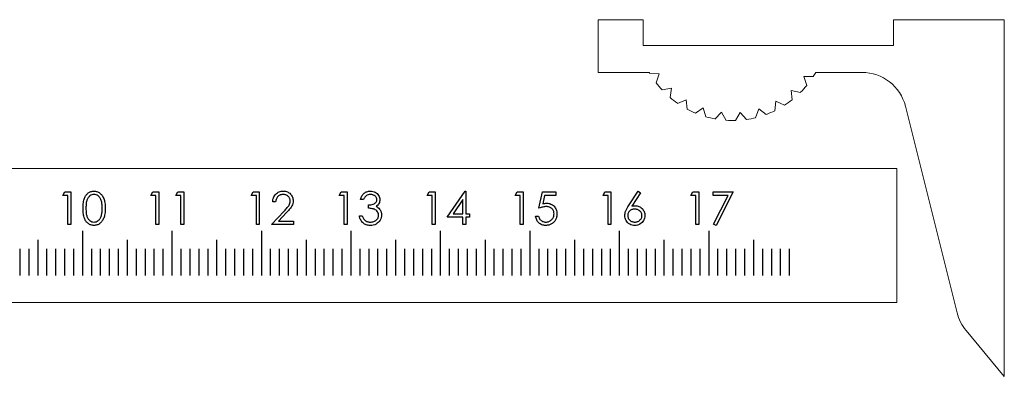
# Model space of a CAD drawing. Header units: millimetres. Extents: x 0 to 232, y 0 to 196.
# Tile 2 of 2: x 122 to 232, y 153 to 193. Entities that reach past the tile are written whole.
import ezdxf

# ---------------------------------------------------------------- set-up
doc = ezdxf.new("R2010")
doc.units = ezdxf.units.MM

msp = doc.modelspace()

# ---------------------------------------------------------------- linework, layer by layer
at = {"color": 7, "linetype": 'Continuous', "lineweight": 15}
for p, q in [((186.96, 193.04), (191.96, 193.04)), ((186.96, 193.04), (186.96, 187.14)), ((191.96, 190.14), (191.96, 193.04)), ((219.96, 193.04), (219.96, 190.14)), ((219.96, 193.04), (232.34, 193.04)), ((232.34, 153.14), (232.34, 193.04)), ((219.96, 190.14), (191.96, 190.14)), ((186.96, 187.14), (192.65, 187.14)), ((211.27, 187.14), (216.44, 187.14)), ((193.78, 186.98), (192.72, 187.02)), ((193.42, 185.98), (193.78, 186.98)), ((210.99, 186.69), (209.93, 186.69)), ((209.93, 186.69), (210.26, 185.68)), ((195.13, 185.37), (194.09, 185.19)), ((194.99, 184.32), (195.13, 185.37)), ((209.56, 184.91), (208.52, 185.13)), ((208.52, 185.13), (208.63, 184.08)), ((196.79, 184.09), (195.81, 183.68)), ((196.88, 183.03), (196.79, 184.09)), ((206.81, 183.91), (206.69, 182.85)), ((207.78, 183.47), (206.81, 183.91)), ((198.69, 183.19), (197.81, 182.58)), ((198.99, 182.17), (198.69, 183.19)), ((200.73, 182.71), (200, 181.93)), ((201.25, 181.78), (200.73, 182.71)), ((204.89, 183.08), (204.55, 182.07)), ((205.74, 182.44), (204.89, 183.08)), ((221.29, 183.36), (227.06, 160.25)), ((202.83, 182.67), (202.28, 181.76)), ((203.53, 181.87), (202.83, 182.67)), ((220.34, 176.41), (28.34, 176.41)), ((220.34, 161.41), (220.34, 176.41)), ((20.34, 161.41), (220.34, 161.41)), ((228.07, 158.27), (232.34, 153.14))]:
    msp.add_line(p, q, dxfattribs=at)
at = {"color": 7, "linetype": 'Continuous'}
for p, q in [((124.34, 164.41), (124.34, 168.41)), ((129.34, 164.41), (129.34, 169.41)), ((134.34, 164.41), (134.34, 168.41)), ((139.34, 164.41), (139.34, 169.41)), ((144.34, 164.41), (144.34, 168.41)), ((149.34, 164.41), (149.34, 169.41)), ((154.34, 164.41), (154.34, 168.41)), ((159.34, 164.41), (159.34, 169.41)), ((164.34, 164.41), (164.34, 168.41)), ((169.34, 164.41), (169.34, 169.41)), ((174.34, 164.41), (174.34, 168.41)), ((179.34, 164.41), (179.34, 169.41)), ((184.34, 164.41), (184.34, 168.41)), ((189.34, 164.41), (189.34, 169.41)), ((194.34, 164.41), (194.34, 168.41)), ((199.34, 164.41), (199.34, 169.41)), ((204.34, 164.41), (204.34, 168.41)), ((122.34, 164.41), (122.34, 167.41)), ((123.34, 164.41), (123.34, 167.41)), ((125.34, 164.41), (125.34, 167.41)), ((126.34, 164.41), (126.34, 167.41)), ((127.34, 164.41), (127.34, 167.41)), ((128.34, 164.41), (128.34, 167.41)), ((130.34, 164.41), (130.34, 167.41)), ((131.34, 164.41), (131.34, 167.41)), ((132.34, 164.41), (132.34, 167.41)), ((133.34, 164.41), (133.34, 167.41)), ((135.34, 164.41), (135.34, 167.41)), ((136.34, 164.41), (136.34, 167.41)), ((137.34, 164.41), (137.34, 167.41)), ((138.34, 164.41), (138.34, 167.41)), ((140.34, 164.41), (140.34, 167.41)), ((141.34, 164.41), (141.34, 167.41)), ((142.34, 164.41), (142.34, 167.41)), ((143.34, 164.41), (143.34, 167.41)), ((145.34, 164.41), (145.34, 167.41)), ((146.34, 164.41), (146.34, 167.41)), ((147.34, 164.41), (147.34, 167.41)), ((148.34, 164.41), (148.34, 167.41)), ((150.34, 164.41), (150.34, 167.41)), ((151.34, 164.41), (151.34, 167.41)), ((152.34, 164.41), (152.34, 167.41)), ((153.34, 164.41), (153.34, 167.41)), ((155.34, 164.41), (155.34, 167.41)), ((156.34, 164.41), (156.34, 167.41)), ((157.34, 164.41), (157.34, 167.41)), ((158.34, 164.41), (158.34, 167.41)), ((160.34, 164.41), (160.34, 167.41)), ((161.34, 164.41), (161.34, 167.41)), ((162.34, 164.41), (162.34, 167.41)), ((163.34, 164.41), (163.34, 167.41)), ((165.34, 164.41), (165.34, 167.41)), ((166.34, 164.41), (166.34, 167.41)), ((167.34, 164.41), (167.34, 167.41)), ((168.34, 164.41), (168.34, 167.41)), ((170.34, 164.41), (170.34, 167.41)), ((171.34, 164.41), (171.34, 167.41)), ((172.34, 164.41), (172.34, 167.41)), ((173.34, 164.41), (173.34, 167.41)), ((175.34, 164.41), (175.34, 167.41)), ((176.34, 164.41), (176.34, 167.41)), ((177.34, 164.41), (177.34, 167.41)), ((178.34, 164.41), (178.34, 167.41)), ((180.34, 164.41), (180.34, 167.41)), ((181.34, 164.41), (181.34, 167.41)), ((182.34, 164.41), (182.34, 167.41)), ((183.34, 164.41), (183.34, 167.41)), ((185.34, 164.41), (185.34, 167.41)), ((186.34, 164.41), (186.34, 167.41)), ((187.34, 164.41), (187.34, 167.41)), ((188.34, 164.41), (188.34, 167.41)), ((190.34, 164.41), (190.34, 167.41)), ((191.34, 164.41), (191.34, 167.41)), ((192.34, 164.41), (192.34, 167.41)), ((193.34, 164.41), (193.34, 167.41)), ((195.34, 164.41), (195.34, 167.41)), ((196.34, 164.41), (196.34, 167.41)), ((197.34, 164.41), (197.34, 167.41)), ((198.34, 164.41), (198.34, 167.41)), ((200.34, 164.41), (200.34, 167.41)), ((201.34, 164.41), (201.34, 167.41)), ((202.34, 164.41), (202.34, 167.41)), ((203.34, 164.41), (203.34, 167.41)), ((205.34, 164.41), (205.34, 167.41)), ((206.34, 164.41), (206.34, 167.41)), ((207.34, 164.41), (207.34, 167.41)), ((208.34, 164.41), (208.34, 167.41))]:
    msp.add_line(p, q, dxfattribs=at)
at = {"color": 7, "linetype": 'Continuous', "flags": 128}
for points in [[(127.34, 173.77), (128.02, 173.77), (128.02, 173.77), (128.02, 170.12), (128.02, 170.12), (127.69, 170.12), (127.69, 170.12), (127.69, 173.39), (127.69, 173.39), (127.13, 173.39), (127.13, 173.39), (127.34, 173.77)], [(129.37, 171.94), (129.37, 172.12), (129.38, 172.28), (129.39, 172.44), (129.41, 172.58), (129.43, 172.72), (129.46, 172.84), (129.49, 172.96), (129.53, 173.06), (129.57, 173.16), (129.61, 173.25), (129.66, 173.33), (129.71, 173.41), (129.77, 173.48), (129.83, 173.54), (129.89, 173.6), (129.96, 173.66), (130.03, 173.71), (130.11, 173.75), (130.18, 173.78), (130.26, 173.81), (130.34, 173.83), (130.42, 173.85), (130.51, 173.86), (130.59, 173.86), (130.59, 173.86), (130.68, 173.86), (130.76, 173.85), (130.85, 173.83), (130.93, 173.81), (131.01, 173.78), (131.08, 173.75), (131.16, 173.71), (131.23, 173.66), (131.3, 173.6), (131.37, 173.54), (131.43, 173.47), (131.49, 173.4), (131.54, 173.32), (131.59, 173.23), (131.64, 173.14), (131.69, 173.04), (131.72, 172.94), (131.76, 172.82), (131.79, 172.7), (131.81, 172.56), (131.83, 172.42), (131.84, 172.27), (131.85, 172.11), (131.85, 171.94), (131.85, 171.94), (131.85, 171.77), (131.84, 171.62), (131.83, 171.47), (131.81, 171.32), (131.79, 171.19), (131.76, 171.07), (131.73, 170.95), (131.69, 170.85), (131.64, 170.75), (131.6, 170.66), (131.55, 170.57), (131.49, 170.49), (131.43, 170.42), (131.37, 170.35), (131.3, 170.29), (131.23, 170.23), (131.16, 170.18), (131.09, 170.14), (131.01, 170.11), (130.93, 170.08), (130.85, 170.05), (130.76, 170.04), (130.68, 170.03), (130.59, 170.03), (130.59, 170.03), (130.51, 170.03), (130.42, 170.04), (130.34, 170.05), (130.26, 170.08), (130.18, 170.1), (130.11, 170.14), (130.04, 170.18), (129.97, 170.23), (129.9, 170.28), (129.83, 170.34), (129.77, 170.4), (129.72, 170.48), (129.66, 170.55), (129.61, 170.64), (129.57, 170.73), (129.53, 170.83), (129.49, 170.93), (129.46, 171.05), (129.43, 171.17), (129.41, 171.3), (129.39, 171.45), (129.38, 171.6), (129.37, 171.77), (129.37, 171.94)], [(129.7, 171.94), (129.7, 171.8), (129.71, 171.66), (129.72, 171.53), (129.73, 171.41), (129.74, 171.3), (129.76, 171.2), (129.79, 171.11), (129.81, 171.03), (129.84, 170.95), (129.87, 170.88), (129.91, 170.82), (129.95, 170.76), (129.99, 170.7), (130.04, 170.65), (130.09, 170.6), (130.14, 170.56), (130.25, 170.49), (130.37, 170.44), (130.48, 170.41), (130.6, 170.4), (130.6, 170.4), (130.72, 170.41), (130.84, 170.44), (130.95, 170.49), (131.06, 170.56), (131.11, 170.6), (131.16, 170.64), (131.21, 170.7), (131.25, 170.75), (131.29, 170.81), (131.33, 170.88), (131.36, 170.95), (131.39, 171.03), (131.39, 171.03), (131.42, 171.12), (131.45, 171.23), (131.47, 171.33), (131.49, 171.45), (131.5, 171.56), (131.52, 171.68), (131.52, 171.81), (131.52, 171.94), (131.52, 171.94), (131.52, 172.08), (131.52, 172.2), (131.51, 172.32), (131.49, 172.43), (131.48, 172.54), (131.46, 172.64), (131.43, 172.74), (131.4, 172.83), (131.37, 172.91), (131.33, 172.99), (131.3, 173.06), (131.26, 173.12), (131.21, 173.18), (131.16, 173.24), (131.11, 173.29), (131.06, 173.33), (130.95, 173.4), (130.84, 173.45), (130.72, 173.48), (130.6, 173.49), (130.6, 173.49), (130.48, 173.48), (130.37, 173.45), (130.25, 173.4), (130.14, 173.33), (130.09, 173.29), (130.04, 173.24), (129.99, 173.19), (129.95, 173.13), (129.91, 173.07), (129.88, 173.01), (129.84, 172.94), (129.81, 172.86), (129.79, 172.78), (129.76, 172.69), (129.74, 172.59), (129.73, 172.48), (129.72, 172.36), (129.71, 172.23), (129.7, 172.09), (129.7, 171.94)], [(137.17, 173.77), (137.84, 173.77), (137.84, 173.77), (137.84, 170.12), (137.84, 170.12), (137.51, 170.12), (137.51, 170.12), (137.51, 173.39), (137.51, 173.39), (136.95, 173.39), (136.95, 173.39), (137.17, 173.77)], [(139.97, 173.77), (140.65, 173.77), (140.65, 173.77), (140.65, 170.12), (140.65, 170.12), (140.32, 170.12), (140.32, 170.12), (140.32, 173.39), (140.32, 173.39), (139.76, 173.39), (139.76, 173.39), (139.97, 173.77)], [(148.4, 173.77), (149.07, 173.77), (149.07, 173.77), (149.07, 170.12), (149.07, 170.12), (148.75, 170.12), (148.75, 170.12), (148.75, 173.39), (148.75, 173.39), (148.18, 173.39), (148.18, 173.39), (148.4, 173.77)], [(150.9, 172.65), (150.57, 172.65), (150.57, 172.65), (150.58, 172.78), (150.6, 172.9), (150.63, 173.02), (150.67, 173.13), (150.71, 173.24), (150.77, 173.34), (150.84, 173.43), (150.92, 173.52), (151.01, 173.6), (151.1, 173.67), (151.2, 173.73), (151.3, 173.78), (151.41, 173.81), (151.52, 173.84), (151.64, 173.86), (151.76, 173.86), (151.76, 173.86), (151.88, 173.86), (152, 173.84), (152.1, 173.82), (152.21, 173.78), (152.3, 173.74), (152.39, 173.68), (152.48, 173.62), (152.56, 173.54), (152.63, 173.46), (152.69, 173.37), (152.74, 173.28), (152.79, 173.19), (152.82, 173.09), (152.84, 172.99), (152.86, 172.89), (152.86, 172.78), (152.86, 172.78), (152.85, 172.63), (152.83, 172.48), (152.78, 172.34), (152.71, 172.2), (152.67, 172.13), (152.62, 172.05), (152.56, 171.97), (152.49, 171.88), (152.41, 171.79), (152.33, 171.69), (152.23, 171.58), (152.12, 171.47), (152.12, 171.47), (151.21, 170.49), (151.21, 170.49), (152.91, 170.49), (152.91, 170.49), (152.91, 170.12), (152.91, 170.12), (150.43, 170.12), (150.43, 170.12), (151.85, 171.63), (151.85, 171.63), (151.95, 171.74), (152.04, 171.84), (152.13, 171.93), (152.2, 172.02), (152.27, 172.1), (152.32, 172.17), (152.37, 172.23), (152.41, 172.29), (152.46, 172.4), (152.5, 172.51), (152.53, 172.63), (152.54, 172.75), (152.54, 172.75), (152.53, 172.82), (152.52, 172.89), (152.5, 172.96), (152.48, 173.03), (152.45, 173.09), (152.41, 173.15), (152.36, 173.21), (152.31, 173.27), (152.25, 173.32), (152.18, 173.37), (152.12, 173.4), (152.05, 173.43), (151.98, 173.46), (151.9, 173.47), (151.83, 173.48), (151.74, 173.49), (151.74, 173.49), (151.66, 173.48), (151.58, 173.47), (151.5, 173.46), (151.42, 173.43), (151.35, 173.4), (151.29, 173.36), (151.22, 173.32), (151.16, 173.27), (151.11, 173.21), (151.06, 173.15), (151.02, 173.08), (150.98, 173), (150.95, 172.92), (150.93, 172.83), (150.91, 172.74), (150.9, 172.65)], [(158.22, 173.77), (158.9, 173.77), (158.9, 173.77), (158.9, 170.12), (158.9, 170.12), (158.57, 170.12), (158.57, 170.12), (158.57, 173.39), (158.57, 173.39), (158.01, 173.39), (158.01, 173.39), (158.22, 173.77)], [(160.72, 172.93), (160.4, 172.93), (160.4, 172.93), (160.43, 173.04), (160.46, 173.14), (160.5, 173.23), (160.55, 173.32), (160.6, 173.41), (160.66, 173.49), (160.72, 173.56), (160.79, 173.62), (160.87, 173.68), (160.95, 173.73), (161.03, 173.77), (161.11, 173.8), (161.2, 173.83), (161.29, 173.85), (161.39, 173.86), (161.48, 173.86), (161.48, 173.86), (161.63, 173.85), (161.76, 173.83), (161.9, 173.79), (162.02, 173.73), (162.14, 173.66), (162.25, 173.58), (162.34, 173.48), (162.41, 173.38), (162.47, 173.27), (162.52, 173.15), (162.54, 173.03), (162.55, 172.91), (162.55, 172.91), (162.54, 172.8), (162.52, 172.69), (162.49, 172.59), (162.44, 172.49), (162.38, 172.4), (162.31, 172.31), (162.22, 172.24), (162.12, 172.16), (162.12, 172.16), (162.24, 172.1), (162.34, 172.03), (162.44, 171.95), (162.52, 171.85), (162.52, 171.85), (162.57, 171.78), (162.61, 171.7), (162.65, 171.62), (162.68, 171.54), (162.71, 171.46), (162.72, 171.38), (162.73, 171.29), (162.74, 171.2), (162.74, 171.2), (162.73, 171.05), (162.7, 170.9), (162.64, 170.75), (162.57, 170.61), (162.48, 170.48), (162.37, 170.36), (162.25, 170.26), (162.12, 170.18), (161.97, 170.11), (161.81, 170.06), (161.65, 170.03), (161.47, 170.03), (161.47, 170.03), (161.36, 170.03), (161.24, 170.04), (161.14, 170.06), (161.03, 170.09), (160.94, 170.13), (160.85, 170.18), (160.76, 170.23), (160.67, 170.3), (160.6, 170.37), (160.53, 170.45), (160.47, 170.54), (160.41, 170.64), (160.36, 170.74), (160.32, 170.85), (160.28, 170.97), (160.26, 171.1), (160.26, 171.1), (160.58, 171.1), (160.58, 171.1), (160.61, 171.02), (160.64, 170.94), (160.67, 170.87), (160.71, 170.8), (160.74, 170.74), (160.78, 170.69), (160.82, 170.64), (160.87, 170.6), (160.87, 170.6), (160.93, 170.55), (161, 170.51), (161.07, 170.48), (161.14, 170.45), (161.22, 170.43), (161.3, 170.41), (161.39, 170.4), (161.48, 170.4), (161.48, 170.4), (161.58, 170.4), (161.68, 170.41), (161.77, 170.43), (161.86, 170.46), (161.94, 170.49), (162.02, 170.53), (162.09, 170.58), (162.15, 170.63), (162.21, 170.69), (162.27, 170.75), (162.31, 170.81), (162.35, 170.88), (162.37, 170.95), (162.39, 171.02), (162.41, 171.1), (162.41, 171.17), (162.41, 171.17), (162.4, 171.27), (162.38, 171.37), (162.34, 171.47), (162.28, 171.56), (162.21, 171.64), (162.14, 171.72), (162.04, 171.78), (161.94, 171.83), (161.89, 171.85), (161.82, 171.87), (161.75, 171.89), (161.67, 171.9), (161.59, 171.92), (161.49, 171.93), (161.39, 171.94), (161.29, 171.94), (161.29, 171.94), (161.29, 172.32), (161.29, 172.32), (161.42, 172.32), (161.55, 172.34), (161.67, 172.37), (161.79, 172.4), (161.9, 172.45), (161.99, 172.5), (162.06, 172.56), (162.12, 172.62), (162.16, 172.69), (162.2, 172.76), (162.22, 172.84), (162.22, 172.92), (162.22, 172.92), (162.22, 172.97), (162.21, 173.03), (162.19, 173.08), (162.17, 173.13), (162.14, 173.18), (162.11, 173.23), (162.06, 173.27), (162.01, 173.32), (161.96, 173.36), (161.9, 173.39), (161.84, 173.42), (161.78, 173.45), (161.71, 173.46), (161.64, 173.48), (161.57, 173.49), (161.49, 173.49), (161.49, 173.49), (161.36, 173.48), (161.25, 173.46), (161.14, 173.42), (161.04, 173.36), (161, 173.32), (160.95, 173.28), (160.91, 173.24), (160.87, 173.19), (160.83, 173.13), (160.79, 173.07), (160.76, 173), (160.72, 172.93)], [(168.05, 173.77), (168.73, 173.77), (168.73, 173.77), (168.73, 170.12), (168.73, 170.12), (168.4, 170.12), (168.4, 170.12), (168.4, 173.39), (168.4, 173.39), (167.84, 173.39), (167.84, 173.39), (168.05, 173.77)], [(172.08, 173.86), (172.14, 173.86), (172.14, 173.86), (172.14, 171.34), (172.14, 171.34), (172.56, 171.34), (172.56, 171.34), (172.56, 170.96), (172.56, 170.96), (172.14, 170.96), (172.14, 170.96), (172.14, 170.12), (172.14, 170.12), (171.82, 170.12), (171.82, 170.12), (171.82, 170.96), (171.82, 170.96), (170.08, 170.96), (170.08, 170.96), (172.08, 173.86)], [(171.82, 171.34), (171.82, 172.92), (171.82, 172.92), (170.73, 171.34), (170.73, 171.34), (171.82, 171.34)], [(177.88, 173.77), (178.55, 173.77), (178.55, 173.77), (178.55, 170.12), (178.55, 170.12), (178.23, 170.12), (178.23, 170.12), (178.23, 173.39), (178.23, 173.39), (177.66, 173.39), (177.66, 173.39), (177.88, 173.77)], [(182.2, 173.77), (182.2, 173.39), (182.2, 173.39), (180.96, 173.39), (180.96, 173.39), (180.77, 172.43), (180.77, 172.43), (180.88, 172.47), (180.99, 172.49), (181.1, 172.5), (181.2, 172.51), (181.2, 172.51), (181.32, 172.5), (181.43, 172.48), (181.55, 172.46), (181.65, 172.42), (181.75, 172.37), (181.85, 172.32), (181.94, 172.25), (182.02, 172.17), (182.1, 172.08), (182.16, 171.99), (182.22, 171.89), (182.26, 171.79), (182.3, 171.68), (182.32, 171.56), (182.34, 171.44), (182.34, 171.31), (182.34, 171.31), (182.34, 171.22), (182.33, 171.13), (182.32, 171.05), (182.3, 170.96), (182.28, 170.88), (182.25, 170.8), (182.22, 170.72), (182.18, 170.65), (182.13, 170.57), (182.09, 170.51), (182.04, 170.44), (181.98, 170.38), (181.92, 170.33), (181.86, 170.28), (181.8, 170.23), (181.73, 170.19), (181.65, 170.15), (181.58, 170.12), (181.5, 170.09), (181.42, 170.07), (181.34, 170.05), (181.25, 170.04), (181.16, 170.03), (181.07, 170.03), (181.07, 170.03), (180.96, 170.03), (180.86, 170.04), (180.76, 170.07), (180.66, 170.1), (180.57, 170.14), (180.48, 170.19), (180.4, 170.24), (180.32, 170.31), (180.25, 170.39), (180.18, 170.47), (180.13, 170.55), (180.08, 170.64), (180.04, 170.74), (180, 170.84), (179.98, 170.94), (179.96, 171.05), (179.96, 171.05), (180.28, 171.05), (180.28, 171.05), (180.31, 170.95), (180.34, 170.86), (180.39, 170.77), (180.44, 170.7), (180.49, 170.64), (180.56, 170.58), (180.64, 170.53), (180.72, 170.48), (180.81, 170.45), (180.9, 170.42), (180.99, 170.4), (181.09, 170.4), (181.09, 170.4), (181.18, 170.4), (181.27, 170.42), (181.36, 170.44), (181.44, 170.47), (181.52, 170.5), (181.6, 170.55), (181.67, 170.6), (181.74, 170.66), (181.81, 170.73), (181.86, 170.8), (181.91, 170.88), (181.95, 170.96), (181.98, 171.05), (182, 171.14), (182.01, 171.23), (182.02, 171.33), (182.02, 171.33), (182.01, 171.41), (182, 171.5), (181.98, 171.58), (181.96, 171.65), (181.92, 171.72), (181.88, 171.79), (181.83, 171.85), (181.78, 171.91), (181.71, 171.96), (181.65, 172.01), (181.57, 172.04), (181.5, 172.08), (181.41, 172.1), (181.33, 172.12), (181.23, 172.13), (181.14, 172.13), (181.14, 172.13), (181.05, 172.13), (180.96, 172.12), (180.87, 172.1), (180.77, 172.08), (180.67, 172.06), (180.56, 172.03), (180.45, 171.99), (180.33, 171.94), (180.33, 171.94), (180.71, 173.77), (180.71, 173.77), (182.2, 173.77)], [(187.71, 173.77), (188.38, 173.77), (188.38, 173.77), (188.38, 170.12), (188.38, 170.12), (188.05, 170.12), (188.05, 170.12), (188.05, 173.39), (188.05, 173.39), (187.49, 173.39), (187.49, 173.39), (187.71, 173.77)], [(191.42, 173.86), (191.67, 173.66), (191.67, 173.66), (190.71, 172.19), (190.71, 172.19), (190.9, 172.22), (191.09, 172.22), (191.09, 172.22), (191.2, 172.22), (191.31, 172.2), (191.41, 172.18), (191.51, 172.15), (191.6, 172.1), (191.69, 172.05), (191.77, 171.99), (191.86, 171.91), (191.93, 171.83), (191.99, 171.75), (192.05, 171.66), (192.09, 171.56), (192.13, 171.47), (192.15, 171.36), (192.17, 171.25), (192.17, 171.14), (192.17, 171.14), (192.16, 170.99), (192.13, 170.84), (192.09, 170.71), (192.02, 170.58), (191.94, 170.46), (191.85, 170.35), (191.74, 170.26), (191.61, 170.17), (191.47, 170.11), (191.33, 170.06), (191.18, 170.03), (191.03, 170.03), (191.03, 170.03), (190.88, 170.03), (190.74, 170.06), (190.6, 170.11), (190.47, 170.17), (190.35, 170.25), (190.24, 170.34), (190.15, 170.45), (190.07, 170.58), (190.01, 170.71), (189.96, 170.85), (189.93, 170.99), (189.92, 171.14), (189.92, 171.14), (189.93, 171.25), (189.95, 171.37), (189.98, 171.48), (190.01, 171.61), (190.04, 171.67), (190.07, 171.73), (190.1, 171.8), (190.14, 171.88), (190.18, 171.95), (190.23, 172.03), (190.28, 172.11), (190.33, 172.2), (190.33, 172.2), (191.42, 173.86)], [(197.53, 173.77), (198.21, 173.77), (198.21, 173.77), (198.21, 170.12), (198.21, 170.12), (197.88, 170.12), (197.88, 170.12), (197.88, 173.39), (197.88, 173.39), (197.32, 173.39), (197.32, 173.39), (197.53, 173.77)], [(199.8, 173.77), (202.04, 173.77), (202.04, 173.77), (200.13, 170.03), (200.13, 170.03), (199.84, 170.18), (199.84, 170.18), (201.49, 173.39), (201.49, 173.39), (199.8, 173.39), (199.8, 173.39), (199.8, 173.77)], [(191.02, 171.85), (190.94, 171.85), (190.86, 171.84), (190.78, 171.82), (190.71, 171.8), (190.64, 171.77), (190.58, 171.73), (190.52, 171.69), (190.47, 171.64), (190.42, 171.58), (190.37, 171.53), (190.34, 171.47), (190.31, 171.4), (190.28, 171.34), (190.27, 171.27), (190.26, 171.2), (190.25, 171.12), (190.25, 171.12), (190.26, 171.05), (190.27, 170.98), (190.29, 170.91), (190.31, 170.85), (190.34, 170.78), (190.38, 170.72), (190.43, 170.67), (190.48, 170.61), (190.54, 170.56), (190.61, 170.52), (190.67, 170.48), (190.74, 170.45), (190.81, 170.43), (190.89, 170.41), (190.97, 170.4), (191.05, 170.4), (191.05, 170.4), (191.13, 170.4), (191.21, 170.41), (191.28, 170.43), (191.35, 170.45), (191.42, 170.48), (191.49, 170.52), (191.55, 170.56), (191.61, 170.61), (191.66, 170.67), (191.71, 170.72), (191.75, 170.78), (191.78, 170.85), (191.81, 170.91), (191.83, 170.98), (191.84, 171.05), (191.84, 171.12), (191.84, 171.12), (191.84, 171.2), (191.83, 171.27), (191.81, 171.34), (191.78, 171.4), (191.75, 171.47), (191.71, 171.53), (191.66, 171.58), (191.6, 171.64), (191.54, 171.69), (191.47, 171.73), (191.41, 171.77), (191.34, 171.8), (191.26, 171.82), (191.18, 171.84), (191.1, 171.85), (191.02, 171.85)]]:
    msp.add_lwpolyline(points, dxfattribs=at)
at = {"color": 7, "linetype": 'Continuous', "lineweight": 15}
for centre, radius, start, end in [((201.96, 192.49), 10.73, 209.8503, 210.6338), ((201.96, 192.49), 10.73, 327.3178, 330.1497), ((216.44, 182.14), 5, 14.0362, 90), ((201.96, 192.49), 10.73, 217.3178, 222.8561), ((201.96, 192.49), 10.73, 315.0955, 320.6338), ((201.96, 192.49), 10.73, 229.54, 235.0783), ((201.96, 192.49), 10.73, 302.8733, 308.4116), ((201.96, 192.49), 10.73, 241.7622, 247.3005), ((201.96, 192.49), 10.73, 290.6511, 296.1894), ((201.96, 192.49), 10.73, 253.9844, 259.5227), ((201.96, 192.49), 10.73, 266.2066, 271.745), ((201.96, 192.49), 10.73, 278.4289, 283.9672), ((231.91, 161.47), 5, 194.0362, 219.8056)]:
    msp.add_arc(centre, radius, start, end, dxfattribs=at)

doc.saveas('drawing.dxf')
